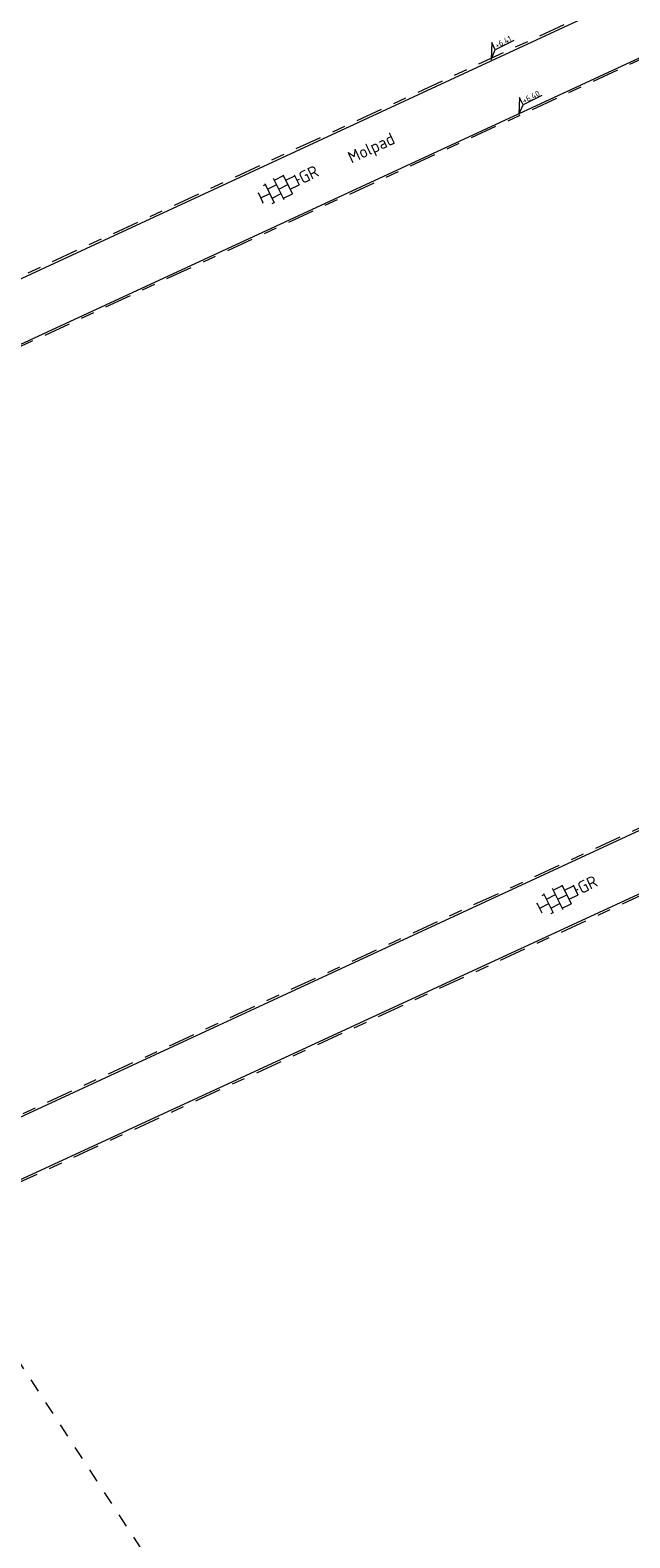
# Model space of a CAD drawing. Header units: metres. Extents: x 155090 to 155676, y 461362 to 461889.
# Tile 7 of 98: x 155300 to 155318, y 461458 to 461503. Entities that reach past the tile are written whole.
import ezdxf
from ezdxf.enums import TextEntityAlignment as Align

# ---------------------------------------------------------------- set-up
doc = ezdxf.new("R2010")
doc.units = ezdxf.units.M
doc.linetypes.add('VH-OPSLUITBAND-SO', pattern=[10, 4, -2, 2, -2])
doc.linetypes.add('XX-HIDDEN', pattern=[4, 2, -2])
doc.layers.get('0').update_dxf_attribs({"lineweight": 18})
for name, color, linetype, lineweight in [('B-WE-VH-KANTOPSLUITING_OPSLUITBAND_60X200-G', 150, 'VH-OPSLUITBAND-SO', 18), ('N-WE-VH-KANTOPSLUITING_VOORKANT_BAND-G', 50, 'Continuous', 18), ('N-WE-VH-MATERIAAL_GRENS-G', 7, 'XX-HIDDEN', 18), ('N-WE-VH-VERHARDING_TEGEL-KLEUR-DUN-S', 7, 'Continuous', 18), ('X-XX-AL-HOOGTELABEL-S', 7, 'Continuous', 18), ('X-XX-AL-T18', 10, 'Continuous', 18)]:
    doc.layers.add(name, color=color, linetype=linetype, lineweight=lineweight)
doc.styles.add('NLCS-ISO', font='NLCS-ISO.ttf')
doc.styles.add('NLCS-ISO-M200-T18', font='NLCS-ISO.ttf', dxfattribs={"height": 0.36})

# ---------------------------------------------------------------- blocks, each defined once
blk = doc.blocks.new('*U46')
at = {"lineweight": 9}
for p, q in [((-3.08, 0.75), (-3, 0.75)), ((-3, -0.83), (-3, 0.83)), ((-3, 0), (-1.5, 0)), ((-1.84, 1.5), (-1.5, 1.5)), ((-1.5, -1.6), (-1.5, 1.6)), ((-1.5, 0.75), (0, 0.75)), ((0, -1.78), (0, 1.78)), ((0, 1.5), (1.5, 1.5)), ((0, 0), (1.5, 0)), ((1.5, -1.6), (1.5, 1.6)), ((1.5, 0.75), (3, 0.75)), ((3, -0.83), (3, 0.83)), ((3, 0), (3.39, 0)), ((-3.08, -0.75), (-3, -0.75)), ((-1.84, -1.5), (-1.5, -1.5)), ((-1.5, -0.75), (0, -0.75)), ((0, -1.5), (1.5, -1.5)), ((1.5, -0.75), (3, -0.75))]:
    blk.add_line(p, q, dxfattribs=at)
at = {"style": 'NLCS-ISO'}
blk.add_attdef('FORMAAT', text='', height=1.8, dxfattribs=at).set_placement((-3.18, 0), align=Align.MIDDLE_RIGHT)
blk.add_attdef('KLEUR', text='', height=1.8, dxfattribs=at).set_placement((3.49, 0), align=Align.MIDDLE_LEFT)
blk = doc.blocks.new('*U15')
at = {"lineweight": 18}
for p, q in [((2.46, 4.47), (0, 0)), ((0, 0), (2.46, 2.07)), ((2.46, 2.07), (2.46, 4.47)), ((8.66, 2.07), (2.46, 2.07))]:
    blk.add_line(p, q, dxfattribs=at)
at = {"lineweight": 18, "style": 'NLCS-ISO'}
blk.add_attdef('...', text='', height=1.8, dxfattribs=at).set_placement((5.56, 1.65), align=Align.BOTTOM_CENTER)

msp = doc.modelspace()

# ---------------------------------------------------------------- linework, layer by layer
at = {"layer": 'B-WE-VH-KANTOPSLUITING_OPSLUITBAND_60X200-G', "ltscale": 0.2, "flags": 128}
for points in [[(155339.564, 461514.207), (155339.564, 461514.207), (155284.713, 461488.776)], [(155286, 461487.303), (155340.476, 461512.526)], [(155350.308, 461494.191), (155295.765, 461468.926)], [(155351.119, 461492.495), (155293.374, 461465.827)]]:
    msp.add_lwpolyline(points, dxfattribs=at)
at = {"layer": 'N-WE-VH-KANTOPSLUITING_VOORKANT_BAND-G', "ltscale": 0.2, "flags": 128}
for points in [[(155339.684, 461514.196), (155339.684, 461514.196), (155284.649, 461488.68)], [(155285.881, 461487.314), (155340.538, 461512.621)], [(155350.427, 461494.18), (155350.427, 461494.18), (155295.702, 461468.831)], [(155359.13, 461477.857), (155351.181, 461492.59), (155293.367, 461465.89)]]:
    msp.add_lwpolyline(points, dxfattribs=at)
at = {"layer": 'N-WE-VH-MATERIAAL_GRENS-G', "ltscale": 0.2, "flags": 128}
msp.add_lwpolyline([(155307.318, 461451.836), (155299.123, 461464.397), (155297.094, 461467.545)], dxfattribs=at)

# ---------------------------------------------------------------- block references
at = {"layer": 'N-WE-VH-VERHARDING_TEGEL-KLEUR-DUN-S'}
ref = msp.add_blockref('*U46', (155307.486, 461498.374), dxfattribs=dict(at, xscale=0.2000000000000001, yscale=0.2000000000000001, zscale=0.2000000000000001, rotation=26.21035055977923))
ref.add_attrib('KLEUR', 'GR', dxfattribs={"layer": '0', "height": 0.36, "rotation": 26.2104, "style": 'NLCS-ISO'}).set_placement((155308.113, 461498.683), align=Align.MIDDLE_LEFT)
ref = msp.add_blockref('*U46', (155315.793, 461477.217), dxfattribs=dict(at, xscale=0.2000000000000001, yscale=0.2000000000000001, zscale=0.2000000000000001, rotation=26.21035055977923))
ref.add_attrib('KLEUR', 'GR', dxfattribs={"layer": '0', "height": 0.36, "rotation": 26.2104, "style": 'NLCS-ISO'}).set_placement((155316.42, 461477.525), align=Align.MIDDLE_LEFT)
at = {"layer": 'X-XX-AL-HOOGTELABEL-S', "xscale": 0.1, "yscale": 0.1, "zscale": 0.1, "rotation": 26.55025936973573}
for p, values in [((155313.805, 461502.232), {'...': '+6.41'}), ((155314.636, 461500.594), {'...': '+6.40'})]:
    msp.add_blockref('*U15', p, dxfattribs=at).add_auto_attribs(values)

# ---------------------------------------------------------------- texts
at = {"layer": 'X-XX-AL-T18', "style": 'NLCS-ISO-M200-T18'}
msp.add_text('Molpad', height=0.36, rotation=25, dxfattribs=at).set_placement((155310.259, 461499.552), align=Align.MIDDLE)

doc.saveas('drawing.dxf')
